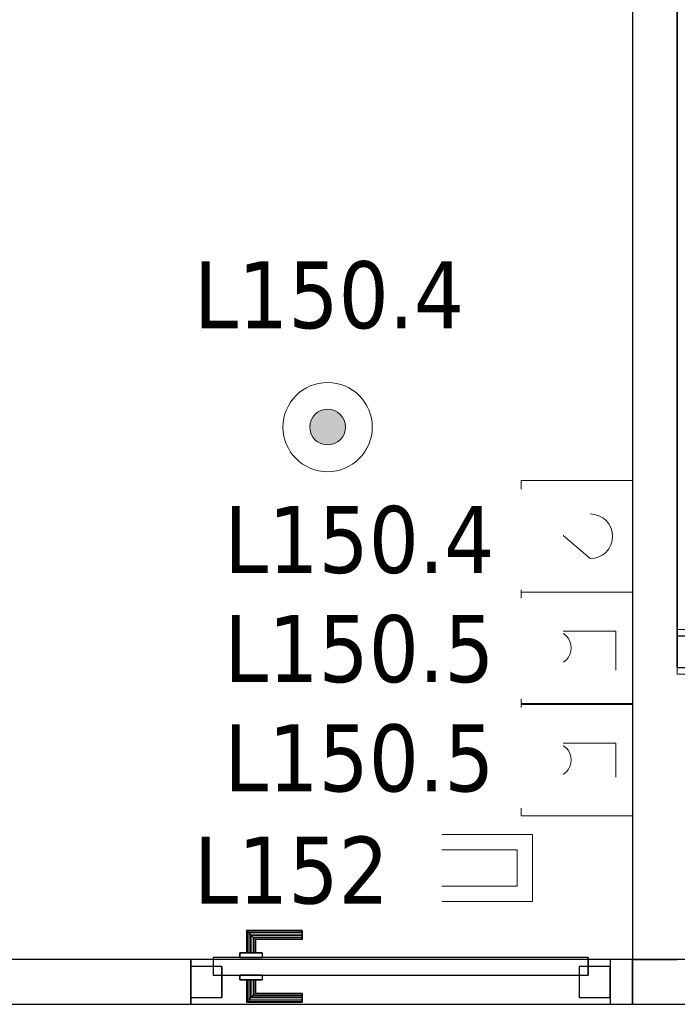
# Model space of a CAD drawing. Header units: metres. Extents: x 391.1 to 427.5, y 12.7 to 28.4.
# Tile 16 of 151: x 403 to 404.4, y 23.4 to 25.6. Entities that reach past the tile are written whole.
import ezdxf

# ---------------------------------------------------------------- set-up
doc = ezdxf.new("R2010")
doc.units = ezdxf.units.M
doc.layers.add('01_CARPINTERIA', color=5, linetype='Continuous', lineweight=25, true_color=0x0000ff)
doc.layers.add('01_SUELOS', color=7, linetype='Continuous', lineweight=25, true_color=0x007f00)
for name, color, linetype, lineweight in [('A-DETL-GENF-OTLN', 7, 'Continuous', 18), ('A-GENM-____-OTLN', 7, 'Continuous', 18), ('A-WALL-____-MCUT', 7, 'Continuous', 25), ('A-WALL-____-OTLN', 7, 'Continuous', 25), ('E-ELEC-FIXT-IDEN', 7, 'Continuous', 30), ('E-LITE-____-IDEN', 7, 'Continuous', 30), ('E-LITE-EQPM-IDEN', 7, 'Continuous', 30)]:
    doc.layers.add(name, color=color, linetype=linetype, lineweight=lineweight)
doc.styles.add('Tahoma_4', font='tahoma.ttf', dxfattribs={"height": 0.15})

# ---------------------------------------------------------------- blocks, each defined once
blk = doc.blocks.new('Family - Envans P1-154592-04_ENLLUMENAT_P1')
at = {"layer": 'A-WALL-____-MCUT', "color": 253, "true_color": 0xaaaaaa}
for p, q in [((1.8404, 0.1), (0, 0.1)), ((0, 0.1), (0, 0)), ((1.8404, 0), (1.8404, 0.1)), ((0, 0), (1.8404, 0))]:
    blk.add_line(p, q, dxfattribs=at)
at = {"layer": 'A-WALL-____-OTLN', "color": 253, "true_color": 0xaaaaaa}
for p, q in [((1.8404, 0.1), (0, 0.1)), ((0, 0.1), (0, 0)), ((1.8404, 0), (1.8404, 0.1)), ((0, 0), (1.8404, 0))]:
    blk.add_line(p, q, dxfattribs=at)
at = {"layer": 'A-WALL-____-OTLN', "color": 253, "lineweight": 18, "true_color": 0xaaaaaa}
blk.add_line((0, 0), (1.8404, 0), dxfattribs=at)
blk = doc.blocks.new('Family - Envans P1-154705-04_ENLLUMENAT_P1')
at = {"layer": 'A-WALL-____-MCUT', "color": 253, "true_color": 0xaaaaaa}
for p, q in [((4.5588, 0.1), (0, 0.1)), ((0, 0.1), (0, 0))]:
    blk.add_line(p, q, dxfattribs=at)
at = {"layer": 'A-WALL-____-OTLN', "color": 253, "true_color": 0xaaaaaa}
for p, q in [((4.5588, 0.1), (0, 0.1)), ((0, 0.1), (0, 0))]:
    blk.add_line(p, q, dxfattribs=at)
blk = doc.blocks.new('Family - LONDR55-XX_ZZ-ARQ-CAA-M3D-Londres55-154713-04_ENLLUMENAT_P1')
at = {"layer": '01_CARPINTERIA', "color": 161, "true_color": 0xaaaaff}
for p, q in [((0.1263, 0.1487), (0.125, 0.15)), ((0.125, 0.15), (0.125, 0.1)), ((0.125, 0.15), (0.1263, 0.1487)), ((0.25, 0.15), (0.125, 0.15)), ((0.13, 0.145), (0.1263, 0.1487)), ((0.1263, 0.1487), (0.1263, 0.1)), ((0.1263, 0.1487), (0.1263, 0.1)), ((0.1263, 0.1487), (0.13, 0.145)), ((0.25, 0.1487), (0.1263, 0.1487)), ((0.25, 0.1487), (0.1263, 0.1487)), ((0.135, 0.14), (0.13, 0.145)), ((0.13, 0.145), (0.13, 0.1)), ((0.13, 0.145), (0.13, 0.1)), ((0.13, 0.145), (0.135, 0.14)), ((0.25, 0.145), (0.13, 0.145)), ((0.25, 0.145), (0.13, 0.145)), ((0.135, 0.1), (0.135, 0.14)), ((0.135, 0.14), (0.135, 0.1)), ((0.135, 0.14), (0.14, 0.135)), ((0.14, 0.135), (0.135, 0.14)), ((0.135, 0.14), (0.25, 0.14)), ((0.25, 0.14), (0.135, 0.14)), ((0.14, 0.135), (0.14, 0.1)), ((0.14, 0.135), (0.1437, 0.1313)), ((0.1437, 0.1313), (0.14, 0.135)), ((0.14, 0.135), (0.14, 0.1)), ((0.25, 0.135), (0.14, 0.135)), ((0.25, 0.135), (0.14, 0.135)), ((0.25, 0.1487), (0.25, 0.15)), ((0.25, 0.15), (0.25, 0.1487)), ((0.25, 0.145), (0.25, 0.1487)), ((0.25, 0.1487), (0.25, 0.145)), ((0.25, 0.145), (0.25, 0.14)), ((0.25, 0.14), (0.25, 0.145)), ((0.25, 0.14), (0.25, 0.135)), ((0.25, 0.135), (0.25, 0.14)), ((0.25, 0.135), (0.25, 0.1313)), ((0.25, 0.1313), (0.25, 0.135)), ((0.1437, 0.1313), (0.1437, 0.1)), ((0.1437, 0.1313), (0.145, 0.13)), ((0.145, 0.13), (0.1437, 0.1313)), ((0.1437, 0.1313), (0.1437, 0.1)), ((0.25, 0.1313), (0.1437, 0.1313)), ((0.25, 0.1313), (0.1437, 0.1313)), ((0.145, 0.13), (0.145, 0.1)), ((0.25, 0.13), (0.145, 0.13)), ((0.25, 0.1313), (0.25, 0.13)), ((0.25, 0.13), (0.25, 0.1313)), ((0.89, 0.09), (0.05, 0.09)), ((0.05, 0.09), (0.05, 0.05)), ((0.89, 0.09), (0.05, 0.09)), ((0.05, 0.09), (0.05, 0.05)), ((0.16, 0.1), (0.11, 0.1)), ((0.11, 0.1), (0.16, 0.1)), ((0.11, 0.1), (0.11, 0.09)), ((0.11, 0.09), (0.11, 0.1)), ((0.16, 0.09), (0.11, 0.09)), ((0.11, 0.09), (0.16, 0.09)), ((0.1263, 0.1), (0.125, 0.1)), ((0.125, 0.1), (0.1263, 0.1)), ((0.13, 0.1), (0.1263, 0.1)), ((0.1263, 0.1), (0.13, 0.1)), ((0.135, 0.1), (0.13, 0.1)), ((0.13, 0.1), (0.135, 0.1)), ((0.14, 0.1), (0.135, 0.1)), ((0.135, 0.1), (0.14, 0.1)), ((0.14, 0.1), (0.1437, 0.1)), ((0.1437, 0.1), (0.14, 0.1)), ((0.1437, 0.1), (0.145, 0.1)), ((0.145, 0.1), (0.1437, 0.1)), ((0.16, 0.1), (0.16, 0.09)), ((0.16, 0.1), (0.16, 0.09)), ((0.89, 0.05), (0.89, 0.09)), ((0.89, 0.09), (0.89, 0.05)), ((0.07, 0.07), (0, 0.07)), ((0, 0.07), (0, 0)), ((0.07, 0.07), (0, 0.07)), ((0, 0.07), (0, 0)), ((0.07, 0), (0.07, 0.07)), ((0.07, 0.07), (0.07, 0)), ((0.94, 0.07), (0.87, 0.07)), ((0.87, 0.07), (0.87, 0)), ((0.94, 0.07), (0.87, 0.07)), ((0.87, 0.07), (0.87, 0)), ((0.94, 0), (0.94, 0.07)), ((0.94, 0.07), (0.94, 0)), ((0.05, 0.05), (0.89, 0.05)), ((0.05, 0.05), (0.89, 0.05)), ((0.11, 0.05), (0.16, 0.05)), ((0.16, 0.05), (0.11, 0.05)), ((0.11, 0.05), (0.11, 0.04)), ((0.11, 0.04), (0.11, 0.05)), ((0.16, 0.05), (0.16, 0.04)), ((0.16, 0.05), (0.16, 0.04)), ((0.11, 0.04), (0.16, 0.04)), ((0.16, 0.04), (0.11, 0.04)), ((0.1263, 0.04), (0.125, 0.04)), ((0.125, 0.04), (0.1263, 0.04)), ((0.125, 0.04), (0.125, -0.01)), ((0.13, 0.04), (0.1263, 0.04)), ((0.1263, 0.04), (0.13, 0.04)), ((0.1263, 0.04), (0.1263, -0.0087)), ((0.1263, 0.04), (0.1263, -0.0087)), ((0.13, 0.04), (0.135, 0.04)), ((0.135, 0.04), (0.13, 0.04)), ((0.13, 0.04), (0.13, -0.005)), ((0.13, 0.04), (0.13, -0.005)), ((0.135, 0.04), (0.14, 0.04)), ((0.14, 0.04), (0.135, 0.04)), ((0.135, 0), (0.135, 0.04)), ((0.135, 0.04), (0.135, 0)), ((0.14, 0.04), (0.1437, 0.04)), ((0.1437, 0.04), (0.14, 0.04)), ((0.14, 0.04), (0.14, 0.005)), ((0.14, 0.04), (0.14, 0.005)), ((0.1437, 0.04), (0.145, 0.04)), ((0.145, 0.04), (0.1437, 0.04)), ((0.1437, 0.04), (0.1437, 0.0087)), ((0.1437, 0.04), (0.1437, 0.0087)), ((0.145, 0.04), (0.145, 0.01)), ((0, 0), (0.07, 0)), ((0, 0), (0.07, 0)), ((0.14, 0.005), (0.135, 0)), ((0.135, 0), (0.14, 0.005)), ((0.25, 0), (0.135, 0)), ((0.135, 0), (0.25, 0)), ((0.1437, 0.0087), (0.14, 0.005)), ((0.14, 0.005), (0.1437, 0.0087)), ((0.14, 0.005), (0.25, 0.005)), ((0.14, 0.005), (0.25, 0.005)), ((0.145, 0.01), (0.1437, 0.0087)), ((0.1437, 0.0087), (0.145, 0.01)), ((0.1437, 0.0087), (0.25, 0.0087)), ((0.1437, 0.0087), (0.25, 0.0087)), ((0.145, 0.01), (0.25, 0.01)), ((0.25, 0.0087), (0.25, 0.01)), ((0.25, 0.01), (0.25, 0.0087)), ((0.25, 0.005), (0.25, 0.0087)), ((0.25, 0.0087), (0.25, 0.005)), ((0.25, 0.005), (0.25, 0)), ((0.25, 0), (0.25, 0.005)), ((0.25, 0), (0.25, -0.005)), ((0.25, -0.005), (0.25, 0)), ((0.87, 0), (0.94, 0)), ((0.87, 0), (0.94, 0)), ((0.125, -0.01), (0.1263, -0.0087)), ((0.1263, -0.0087), (0.125, -0.01)), ((0.125, -0.01), (0.25, -0.01)), ((0.1263, -0.0087), (0.13, -0.005)), ((0.13, -0.005), (0.1263, -0.0087)), ((0.1263, -0.0087), (0.25, -0.0087)), ((0.1263, -0.0087), (0.25, -0.0087)), ((0.13, -0.005), (0.135, 0)), ((0.135, 0), (0.13, -0.005)), ((0.13, -0.005), (0.25, -0.005)), ((0.13, -0.005), (0.25, -0.005)), ((0.25, -0.005), (0.25, -0.0087)), ((0.25, -0.0087), (0.25, -0.005)), ((0.25, -0.0087), (0.25, -0.01)), ((0.25, -0.01), (0.25, -0.0087))]:
    blk.add_line(p, q, dxfattribs=at)
blk = doc.blocks.new('Family - Porta P1-154714-04_ENLLUMENAT_P1')
blk.add_blockref('Family - LONDR55-XX_ZZ-ARQ-CAA-M3D-Londres55-154713-04_ENLLUMENAT_P1', (0, 0))
blk = doc.blocks.new('Family - LONDR55-XX_ZZ-ARQ-CAA-M3D-Londres55-154838-04_ENLLUMENAT_P1')
at = {"layer": '01_CARPINTERIA', "color": 161, "true_color": 0xaaaaff}
for p, q in [((0.4345, 0.1487), (0.4345, 0.15)), ((0.4345, 0.15), (0.4345, 0.1487)), ((0.5595, 0.15), (0.4345, 0.15)), ((0.4345, 0.145), (0.4345, 0.1487)), ((0.4345, 0.1487), (0.4345, 0.145)), ((0.5582, 0.1487), (0.4345, 0.1487)), ((0.5582, 0.1487), (0.4345, 0.1487)), ((0.4345, 0.14), (0.4345, 0.145)), ((0.4345, 0.145), (0.4345, 0.14)), ((0.5545, 0.145), (0.4345, 0.145)), ((0.5545, 0.145), (0.4345, 0.145)), ((0.4345, 0.135), (0.4345, 0.14)), ((0.4345, 0.14), (0.4345, 0.135)), ((0.4345, 0.14), (0.5495, 0.14)), ((0.5495, 0.14), (0.4345, 0.14)), ((0.4345, 0.135), (0.4345, 0.1313)), ((0.4345, 0.1313), (0.4345, 0.135)), ((0.5445, 0.135), (0.4345, 0.135)), ((0.5445, 0.135), (0.4345, 0.135)), ((0.5408, 0.1313), (0.5445, 0.135)), ((0.5445, 0.135), (0.5408, 0.1313)), ((0.5445, 0.135), (0.5495, 0.14)), ((0.5495, 0.14), (0.5445, 0.135)), ((0.5445, 0.1), (0.5445, 0.135)), ((0.5445, 0.1), (0.5445, 0.135)), ((0.5545, 0.145), (0.5495, 0.14)), ((0.5495, 0.14), (0.5545, 0.145)), ((0.5495, 0.14), (0.5495, 0.1)), ((0.5495, 0.1), (0.5495, 0.14)), ((0.5582, 0.1487), (0.5545, 0.145)), ((0.5545, 0.145), (0.5582, 0.1487)), ((0.5545, 0.1), (0.5545, 0.145)), ((0.5545, 0.1), (0.5545, 0.145)), ((0.5595, 0.15), (0.5582, 0.1487)), ((0.5582, 0.1487), (0.5595, 0.15)), ((0.5582, 0.1), (0.5582, 0.1487)), ((0.5582, 0.1), (0.5582, 0.1487)), ((0.5595, 0.1), (0.5595, 0.15)), ((0.6718, 0.1487), (0.6705, 0.15)), ((0.6705, 0.15), (0.6705, 0.1)), ((0.6705, 0.15), (0.6718, 0.1487)), ((0.7955, 0.15), (0.6705, 0.15)), ((0.6755, 0.145), (0.6718, 0.1487)), ((0.6718, 0.1487), (0.6718, 0.1)), ((0.6718, 0.1487), (0.6718, 0.1)), ((0.6718, 0.1487), (0.6755, 0.145)), ((0.7955, 0.1487), (0.6718, 0.1487)), ((0.7955, 0.1487), (0.6718, 0.1487)), ((0.6805, 0.14), (0.6755, 0.145)), ((0.6755, 0.145), (0.6755, 0.1)), ((0.6755, 0.145), (0.6755, 0.1)), ((0.6755, 0.145), (0.6805, 0.14)), ((0.7955, 0.145), (0.6755, 0.145)), ((0.7955, 0.145), (0.6755, 0.145)), ((0.6805, 0.1), (0.6805, 0.14)), ((0.6805, 0.14), (0.6805, 0.1)), ((0.6805, 0.14), (0.6855, 0.135)), ((0.6855, 0.135), (0.6805, 0.14)), ((0.6805, 0.14), (0.7955, 0.14)), ((0.7955, 0.14), (0.6805, 0.14)), ((0.6855, 0.135), (0.6855, 0.1)), ((0.6855, 0.135), (0.6892, 0.1313)), ((0.6892, 0.1313), (0.6855, 0.135)), ((0.6855, 0.135), (0.6855, 0.1)), ((0.7955, 0.135), (0.6855, 0.135)), ((0.7955, 0.135), (0.6855, 0.135)), ((0.7955, 0.1487), (0.7955, 0.15)), ((0.7955, 0.15), (0.7955, 0.1487)), ((0.7955, 0.145), (0.7955, 0.1487)), ((0.7955, 0.1487), (0.7955, 0.145)), ((0.7955, 0.145), (0.7955, 0.14)), ((0.7955, 0.14), (0.7955, 0.145)), ((0.7955, 0.14), (0.7955, 0.135)), ((0.7955, 0.135), (0.7955, 0.14)), ((0.7955, 0.135), (0.7955, 0.1313)), ((0.7955, 0.1313), (0.7955, 0.135)), ((0.4345, 0.1313), (0.4345, 0.13)), ((0.4345, 0.13), (0.4345, 0.1313)), ((0.5408, 0.1313), (0.4345, 0.1313)), ((0.5408, 0.1313), (0.4345, 0.1313)), ((0.5395, 0.13), (0.4345, 0.13)), ((0.5395, 0.13), (0.5408, 0.1313)), ((0.5408, 0.1313), (0.5395, 0.13)), ((0.5395, 0.1), (0.5395, 0.13)), ((0.5408, 0.1), (0.5408, 0.1313)), ((0.5408, 0.1), (0.5408, 0.1313)), ((0.6892, 0.1313), (0.6892, 0.1)), ((0.6892, 0.1313), (0.6905, 0.13)), ((0.6905, 0.13), (0.6892, 0.1313)), ((0.6892, 0.1313), (0.6892, 0.1)), ((0.7955, 0.1313), (0.6892, 0.1313)), ((0.7955, 0.1313), (0.6892, 0.1313)), ((0.6905, 0.13), (0.6905, 0.1)), ((0.7955, 0.13), (0.6905, 0.13)), ((0.7955, 0.1313), (0.7955, 0.13)), ((0.7955, 0.13), (0.7955, 0.1313)), ((0.6145, 0.09), (0.05, 0.09)), ((0.05, 0.09), (0.05, 0.05)), ((0.6145, 0.09), (0.05, 0.09)), ((0.05, 0.09), (0.05, 0.05)), ((0.5745, 0.1), (0.5245, 0.1)), ((0.5245, 0.1), (0.5745, 0.1)), ((0.5245, 0.1), (0.5245, 0.09)), ((0.5245, 0.09), (0.5245, 0.1)), ((0.5745, 0.09), (0.5245, 0.09)), ((0.5245, 0.09), (0.5745, 0.09)), ((0.5408, 0.1), (0.5395, 0.1)), ((0.5395, 0.1), (0.5408, 0.1)), ((0.5445, 0.1), (0.5408, 0.1)), ((0.5408, 0.1), (0.5445, 0.1)), ((0.5495, 0.1), (0.5445, 0.1)), ((0.5445, 0.1), (0.5495, 0.1)), ((0.5545, 0.1), (0.5495, 0.1)), ((0.5495, 0.1), (0.5545, 0.1)), ((0.5545, 0.1), (0.5582, 0.1)), ((0.5582, 0.1), (0.5545, 0.1)), ((0.5582, 0.1), (0.5595, 0.1)), ((0.5595, 0.1), (0.5582, 0.1)), ((0.5745, 0.1), (0.5745, 0.09)), ((0.5745, 0.1), (0.5745, 0.09)), ((0.6145, 0.05), (0.6145, 0.09)), ((0.6145, 0.09), (0.6145, 0.05)), ((1.18, 0.09), (0.6155, 0.09)), ((0.6155, 0.09), (0.6155, 0.05)), ((1.18, 0.09), (0.6155, 0.09)), ((0.6155, 0.09), (0.6155, 0.05)), ((0.7055, 0.1), (0.6555, 0.1)), ((0.6555, 0.1), (0.7055, 0.1)), ((0.6555, 0.1), (0.6555, 0.09)), ((0.6555, 0.09), (0.6555, 0.1)), ((0.7055, 0.09), (0.6555, 0.09)), ((0.6555, 0.09), (0.7055, 0.09)), ((0.6718, 0.1), (0.6705, 0.1)), ((0.6705, 0.1), (0.6718, 0.1)), ((0.6755, 0.1), (0.6718, 0.1)), ((0.6718, 0.1), (0.6755, 0.1)), ((0.6805, 0.1), (0.6755, 0.1)), ((0.6755, 0.1), (0.6805, 0.1)), ((0.6855, 0.1), (0.6805, 0.1)), ((0.6805, 0.1), (0.6855, 0.1)), ((0.6855, 0.1), (0.6892, 0.1)), ((0.6892, 0.1), (0.6855, 0.1)), ((0.6892, 0.1), (0.6905, 0.1)), ((0.6905, 0.1), (0.6892, 0.1)), ((0.7055, 0.1), (0.7055, 0.09)), ((0.7055, 0.1), (0.7055, 0.09)), ((1.18, 0.05), (1.18, 0.09)), ((1.18, 0.09), (1.18, 0.05)), ((0.07, 0.07), (0, 0.07)), ((0, 0.07), (0, 0)), ((0.07, 0.07), (0, 0.07)), ((0, 0.07), (0, 0)), ((0.07, 0), (0.07, 0.07)), ((0.07, 0.07), (0.07, 0)), ((1.23, 0.07), (1.16, 0.07)), ((1.16, 0.07), (1.16, 0)), ((1.23, 0.07), (1.16, 0.07)), ((1.16, 0.07), (1.16, 0)), ((1.23, 0), (1.23, 0.07)), ((1.23, 0.07), (1.23, 0)), ((0.05, 0.05), (0.6145, 0.05)), ((0.05, 0.05), (0.6145, 0.05)), ((0.5245, 0.05), (0.5745, 0.05)), ((0.5745, 0.05), (0.5245, 0.05)), ((0.5245, 0.05), (0.5245, 0.04)), ((0.5245, 0.04), (0.5245, 0.05)), ((0.5745, 0.05), (0.5745, 0.04)), ((0.5745, 0.05), (0.5745, 0.04)), ((0.6445, 0.05), (0.5845, 0.05)), ((0.5845, 0.05), (0.5845, 0.02)), ((0.6445, 0.05), (0.5845, 0.05)), ((0.5845, 0.05), (0.5845, 0.02)), ((0.6155, 0.05), (1.18, 0.05)), ((0.6155, 0.05), (1.18, 0.05)), ((0.6445, 0.02), (0.6445, 0.05)), ((0.6445, 0.05), (0.6445, 0.02)), ((0.6555, 0.05), (0.7055, 0.05)), ((0.7055, 0.05), (0.6555, 0.05)), ((0.6555, 0.05), (0.6555, 0.04)), ((0.6555, 0.04), (0.6555, 0.05)), ((0.7055, 0.05), (0.7055, 0.04)), ((0.7055, 0.05), (0.7055, 0.04)), ((0.5245, 0.04), (0.5745, 0.04)), ((0.5745, 0.04), (0.5245, 0.04)), ((0.5408, 0.04), (0.5395, 0.04)), ((0.5395, 0.04), (0.5408, 0.04)), ((0.5395, 0.01), (0.5395, 0.04)), ((0.5445, 0.04), (0.5408, 0.04)), ((0.5408, 0.04), (0.5445, 0.04)), ((0.5408, 0.0087), (0.5408, 0.04)), ((0.5408, 0.0087), (0.5408, 0.04)), ((0.5445, 0.04), (0.5495, 0.04)), ((0.5495, 0.04), (0.5445, 0.04)), ((0.5445, 0.005), (0.5445, 0.04)), ((0.5445, 0.005), (0.5445, 0.04)), ((0.5495, 0.04), (0.5545, 0.04)), ((0.5545, 0.04), (0.5495, 0.04)), ((0.5495, 0.04), (0.5495, 0)), ((0.5495, 0), (0.5495, 0.04)), ((0.5545, 0.04), (0.5582, 0.04)), ((0.5582, 0.04), (0.5545, 0.04)), ((0.5545, -0.005), (0.5545, 0.04)), ((0.5545, -0.005), (0.5545, 0.04)), ((0.5582, 0.04), (0.5595, 0.04)), ((0.5595, 0.04), (0.5582, 0.04)), ((0.5582, -0.0087), (0.5582, 0.04)), ((0.5582, -0.0087), (0.5582, 0.04)), ((0.5595, -0.01), (0.5595, 0.04)), ((0.6555, 0.04), (0.7055, 0.04)), ((0.7055, 0.04), (0.6555, 0.04)), ((0.6718, 0.04), (0.6705, 0.04)), ((0.6705, 0.04), (0.6718, 0.04)), ((0.6705, 0.04), (0.6705, -0.01)), ((0.6755, 0.04), (0.6718, 0.04)), ((0.6718, 0.04), (0.6755, 0.04)), ((0.6718, 0.04), (0.6718, -0.0087)), ((0.6718, 0.04), (0.6718, -0.0087)), ((0.6755, 0.04), (0.6805, 0.04)), ((0.6805, 0.04), (0.6755, 0.04)), ((0.6755, 0.04), (0.6755, -0.005)), ((0.6755, 0.04), (0.6755, -0.005)), ((0.6805, 0.04), (0.6855, 0.04)), ((0.6855, 0.04), (0.6805, 0.04)), ((0.6805, 0), (0.6805, 0.04)), ((0.6805, 0.04), (0.6805, 0)), ((0.6855, 0.04), (0.6892, 0.04)), ((0.6892, 0.04), (0.6855, 0.04)), ((0.6855, 0.04), (0.6855, 0.005)), ((0.6855, 0.04), (0.6855, 0.005)), ((0.6892, 0.04), (0.6905, 0.04)), ((0.6905, 0.04), (0.6892, 0.04)), ((0.6892, 0.04), (0.6892, 0.0087)), ((0.6892, 0.04), (0.6892, 0.0087)), ((0.6905, 0.04), (0.6905, 0.01)), ((0, 0), (0.07, 0)), ((0, 0), (0.07, 0)), ((0.4345, 0.0087), (0.4345, 0.01)), ((0.4345, 0.01), (0.4345, 0.0087)), ((0.4345, 0.01), (0.5395, 0.01)), ((0.4345, 0.005), (0.4345, 0.0087)), ((0.4345, 0.0087), (0.4345, 0.005)), ((0.4345, 0.0087), (0.5408, 0.0087)), ((0.4345, 0.0087), (0.5408, 0.0087)), ((0.4345, 0), (0.4345, 0.005)), ((0.4345, 0.005), (0.4345, 0)), ((0.4345, 0.005), (0.5445, 0.005)), ((0.4345, 0.005), (0.5445, 0.005)), ((0.4345, -0.005), (0.4345, 0)), ((0.4345, 0), (0.4345, -0.005)), ((0.5495, 0), (0.4345, 0)), ((0.4345, 0), (0.5495, 0)), ((0.5408, 0.0087), (0.5395, 0.01)), ((0.5395, 0.01), (0.5408, 0.0087)), ((0.5445, 0.005), (0.5408, 0.0087)), ((0.5408, 0.0087), (0.5445, 0.005)), ((0.5495, 0), (0.5445, 0.005)), ((0.5445, 0.005), (0.5495, 0)), ((0.5495, 0), (0.5545, -0.005)), ((0.5545, -0.005), (0.5495, 0)), ((0.5845, 0.02), (0.6445, 0.02)), ((0.5845, 0.02), (0.6445, 0.02)), ((0.6755, -0.005), (0.6805, 0)), ((0.6855, 0.005), (0.6805, 0)), ((0.6805, 0), (0.6855, 0.005)), ((0.7955, 0), (0.6805, 0)), ((0.6805, 0), (0.7955, 0)), ((0.6892, 0.0087), (0.6855, 0.005)), ((0.6855, 0.005), (0.6892, 0.0087)), ((0.6855, 0.005), (0.7955, 0.005)), ((0.6855, 0.005), (0.7955, 0.005)), ((0.6905, 0.01), (0.6892, 0.0087)), ((0.6892, 0.0087), (0.6905, 0.01)), ((0.6892, 0.0087), (0.7955, 0.0087)), ((0.6892, 0.0087), (0.7955, 0.0087)), ((0.6905, 0.01), (0.7955, 0.01)), ((0.7955, 0.0087), (0.7955, 0.01)), ((0.7955, 0.01), (0.7955, 0.0087)), ((0.7955, 0.005), (0.7955, 0.0087)), ((0.7955, 0.0087), (0.7955, 0.005)), ((0.7955, 0.005), (0.7955, 0)), ((0.7955, 0), (0.7955, 0.005)), ((0.7955, 0), (0.7955, -0.005)), ((0.7955, -0.005), (0.7955, 0)), ((1.16, 0), (1.23, 0)), ((1.16, 0), (1.23, 0)), ((0.4345, -0.005), (0.4345, -0.0087)), ((0.4345, -0.0087), (0.4345, -0.005)), ((0.4345, -0.005), (0.5545, -0.005)), ((0.4345, -0.005), (0.5545, -0.005)), ((0.4345, -0.0087), (0.4345, -0.01)), ((0.4345, -0.01), (0.4345, -0.0087)), ((0.4345, -0.0087), (0.5582, -0.0087)), ((0.4345, -0.0087), (0.5582, -0.0087)), ((0.4345, -0.01), (0.5595, -0.01)), ((0.5545, -0.005), (0.5582, -0.0087)), ((0.5582, -0.0087), (0.5545, -0.005)), ((0.5582, -0.0087), (0.5595, -0.01)), ((0.5595, -0.01), (0.5582, -0.0087)), ((0.6705, -0.01), (0.6718, -0.0087)), ((0.6718, -0.0087), (0.6705, -0.01)), ((0.6705, -0.01), (0.7955, -0.01)), ((0.6718, -0.0087), (0.6755, -0.005)), ((0.6755, -0.005), (0.6718, -0.0087)), ((0.6718, -0.0087), (0.7955, -0.0087)), ((0.6718, -0.0087), (0.7955, -0.0087)), ((0.6805, 0), (0.6755, -0.005)), ((0.6755, -0.005), (0.7955, -0.005)), ((0.6755, -0.005), (0.7955, -0.005)), ((0.7955, -0.005), (0.7955, -0.0087)), ((0.7955, -0.0087), (0.7955, -0.005)), ((0.7955, -0.0087), (0.7955, -0.01)), ((0.7955, -0.01), (0.7955, -0.0087))]:
    blk.add_line(p, q, dxfattribs=at)
blk = doc.blocks.new('Family - Porta P1-154839-04_ENLLUMENAT_P1')
blk.add_blockref('Family - LONDR55-XX_ZZ-ARQ-CAA-M3D-Londres55-154838-04_ENLLUMENAT_P1', (0, 0))
blk = doc.blocks.new('Family - LONDR55-XX_ZZ-ARQ-CAA-M3D-Londres55-155045-04_ENLLUMENAT_P1')
at = {"layer": '01_SUELOS', "color": 9, "true_color": 0xaad4aa}
for p, q in [((6.1394, 11.0538), (6.1394, 14.9576)), ((6.1394, 14.9576), (6.1394, 11.0538))]:
    blk.add_line(p, q, dxfattribs=at)
blk = doc.blocks.new('Family - Mampara P1-155080-04_ENLLUMENAT_P1')
at = {"layer": 'A-WALL-____-MCUT', "color": 253, "true_color": 0xaaaaaa}
for p, q in [((3.0089, 0.1), (0, 0.1)), ((3.0089, 0), (3.0089, 0.1)), ((3.9489, 0.1), (3.9489, 0)), ((3.9989, 0.1), (3.9489, 0.1)), ((3.9989, 0), (3.9989, 0.1)), ((0, 0), (3.0089, 0)), ((3.9489, 0), (3.9989, 0))]:
    blk.add_line(p, q, dxfattribs=at)
at = {"layer": 'A-WALL-____-OTLN', "color": 253, "true_color": 0xaaaaaa}
for p, q in [((3.9989, 0.1), (0, 0.1)), ((3.9489, 0.1), (3.0089, 0.1)), ((3.0089, 0.1), (3.0089, 0)), ((3.9489, 0.1), (3.9489, 0)), ((3.9989, 0), (3.9989, 0.1)), ((0, 0), (3.9989, 0)), ((3.0089, 0), (3.9489, 0))]:
    blk.add_line(p, q, dxfattribs=at)
at = {"layer": 'A-WALL-____-OTLN', "color": 253, "lineweight": 18, "true_color": 0xaaaaaa}
blk.add_line((0, 0), (3.9989, 0), dxfattribs=at)
blk = doc.blocks.new('Family - Vano de puerta P1-155082-04_ENLLUMENAT_P1')
at = {"layer": 'A-GENM-____-OTLN', "color": 253, "true_color": 0xaaaaaa}
for p, q in [((404.2866, 23.5195), (403.3466, 23.5195)), ((403.3466, 23.5195), (403.3466, 23.4195)), ((403.3466, 23.5195), (404.2866, 23.5195)), ((403.3466, 23.4195), (403.3466, 23.5195)), ((404.2866, 23.4195), (404.2866, 23.5195)), ((404.2866, 23.4195), (404.2866, 23.5195)), ((403.3466, 23.4195), (404.2866, 23.4195)), ((404.2866, 23.4195), (403.3466, 23.4195))]:
    blk.add_line(p, q, dxfattribs=at)
blk = doc.blocks.new('Family - Vano de puerta P1-155195-04_ENLLUMENAT_P1')
at = {"layer": 'A-GENM-____-OTLN', "color": 253, "true_color": 0xaaaaaa}
for p, q in [((404.4366, 24.2595), (404.4366, 24.1595)), ((405.6666, 24.2595), (404.4366, 24.2595)), ((404.4366, 24.2595), (404.4366, 24.1595)), ((404.4366, 24.2595), (405.6666, 24.2595)), ((405.6666, 24.1595), (405.6666, 24.2595)), ((405.6666, 24.2595), (405.6666, 24.1595)), ((404.4366, 24.1595), (405.6666, 24.1595)), ((405.6666, 24.1595), (404.4366, 24.1595))]:
    blk.add_line(p, q, dxfattribs=at)
blk = doc.blocks.new('LONDR55-XX_ZZ-ARQ-CAA-M3D-Londres55_ifc-1-04_ENLLUMENAT_P1')
at = {"layer": '01_CARPINTERIA', "color": 253, "lineweight": 18, "true_color": 0xaaaaaa}
for name, p in [('Family - Porta P1-154839-04_ENLLUMENAT_P1', (404.4366, 24.1745)), ('Family - Porta P1-154714-04_ENLLUMENAT_P1', (403.3466, 23.4345))]:
    blk.add_blockref(name, p, dxfattribs=at)
at = {"layer": '01_SUELOS', "color": 253, "lineweight": 18, "true_color": 0xaaaaaa}
blk.add_blockref('Family - LONDR55-XX_ZZ-ARQ-CAA-M3D-Londres55-155045-04_ENLLUMENAT_P1', (398.2972, 13.1206), dxfattribs=at)
at = {"layer": 'A-GENM-____-OTLN', "color": 253, "lineweight": 18, "true_color": 0xaaaaaa}
for name in ['Family - Vano de puerta P1-155195-04_ENLLUMENAT_P1', 'Family - Vano de puerta P1-155082-04_ENLLUMENAT_P1']:
    blk.add_blockref(name, (0, 0), dxfattribs=at)
at = {"layer": 'A-WALL-____-OTLN', "color": 253, "lineweight": 18, "true_color": 0xaaaaaa, "rotation": 90}
blk.add_blockref('Family - Envans P1-154705-04_ENLLUMENAT_P1', (404.4366, 23.5195), dxfattribs=at)
at = {"layer": 'A-WALL-____-OTLN', "color": 253, "lineweight": 18, "true_color": 0xaaaaaa}
for name, p in [('Family - Mampara P1-155080-04_ENLLUMENAT_P1', (400.3377, 23.4195)), ('Family - Envans P1-154592-04_ENLLUMENAT_P1', (404.3366, 23.4195))]:
    blk.add_blockref(name, p, dxfattribs=at)
blk = doc.blocks.new('ZYR_06_02_02 Down Superficie - L 03 D-834890-04_ENLLUMENAT_P1')
at = {"layer": 'A-DETL-GENF-OTLN', "true_color": 0x00c400}
blk.add_hatch(color=92, dxfattribs=at).paths.add_polyline_path([(0, -0.04), (0.0104, -0.0386), (0.02, -0.0346), (0.0283, -0.0283), (0.0346, -0.02), (0.0386, -0.0104), (0.04, 0), (0.0386, 0.0104), (0.0346, 0.02), (0.0283, 0.0283), (0.02, 0.0346), (0.0104, 0.0386), (0, 0.04), (-0.0104, 0.0386), (-0.02, 0.0346), (-0.0283, 0.0283), (-0.0346, 0.02), (-0.0386, 0.0104), (-0.04, 0), (-0.0386, -0.0104), (-0.0346, -0.02), (-0.0283, -0.0283), (-0.02, -0.0346), (-0.0104, -0.0386)])
at = {"layer": 'A-DETL-GENF-OTLN', "color": 92, "true_color": 0x00c400}
for radius in [0.1, 0.04]:
    blk.add_circle((0, 0), radius, dxfattribs=at)
for start, end in [(360, 180), (180, 360)]:
    blk.add_arc((0, 0), 0.04, start, end, dxfattribs=at)
blk = doc.blocks.new('ZYR_06_03 Emer Sostre Rect - 01 Emergencia Superficie 01-829055-04_ENLLUMENAT_P1')
at = {"layer": 'A-DETL-GENF-OTLN', "color": 6, "true_color": 0xff00ff}
for p, q in [((-0.15, 0.075), (0.15, 0.075)), ((-0.15, -0.075), (-0.15, 0.075)), ((0.15, 0.075), (0.15, -0.075)), ((-0.1157, 0.0407), (0.1157, 0.0407)), ((-0.1157, -0.0407), (-0.1157, 0.0407)), ((0.1157, 0.0407), (0.1157, -0.0407)), ((0.1157, -0.0407), (-0.1157, -0.0407)), ((0.15, -0.075), (-0.15, -0.075))]:
    blk.add_line(p, q, dxfattribs=at)
blk = doc.blocks.new('ZYR_06_01 Mecanismes Doble - 01 Interruptor Doble-881253-04_ENLLUMENAT_P1')
at = {"layer": 'A-DETL-GENF-OTLN', "color": 92, "true_color": 0x00c400}
for p, q in [((0.116, 0), (0.616, 0)), ((0.116, -0.25), (0.116, 0)), ((0.366, 0), (0.366, -0.25)), ((0.616, 0), (0.616, -0.25)), ((0.541, -0.0375), (0.4535, -0.0375)), ((0.4535, -0.0375), (0.4535, -0.175)), ((0.291, -0.095), (0.191, -0.2125)), ((0.191, -0.2125), (0.291, -0.2125)), ((0.616, -0.25), (0.116, -0.25))]:
    blk.add_line(p, q, dxfattribs=at)
blk.add_circle((0.491, -0.175), 0.0375, dxfattribs=at)
blk.add_arc((0.241, -0.095), 0.05, 360, 180, dxfattribs=at)
blk = doc.blocks.new('ZYR_06_01 Mecanismes - 01 Interruptor-862460-04_ENLLUMENAT_P1')
at = {"layer": 'A-DETL-GENF-OTLN', "color": 92, "true_color": 0x00c400}
for p, q in [((0.5256, 0), (0.7756, 0)), ((0.5256, -0.25), (0.5256, 0)), ((0.7756, 0), (0.7756, -0.25)), ((0.6126, -0.038), (0.6886, -0.038)), ((0.6126, -0.175), (0.6126, -0.038)), ((0.7756, -0.25), (0.5256, -0.25))]:
    blk.add_line(p, q, dxfattribs=at)
blk.add_circle((0.6501, -0.175), 0.0375, dxfattribs=at)

msp = doc.modelspace()

# ---------------------------------------------------------------- block references
at = {"lineweight": 5}
msp.add_blockref('LONDR55-XX_ZZ-ARQ-CAA-M3D-Londres55_ifc-1-04_ENLLUMENAT_P1', (0, 0), dxfattribs=at)
at = {"layer": 'A-DETL-GENF-OTLN', "color": 92, "true_color": 0x00c400}
msp.add_blockref('ZYR_06_02_02 Down Superficie - L 03 D-834890-04_ENLLUMENAT_P1', (403.6533, 24.713), dxfattribs=at)
at = {"layer": 'A-DETL-GENF-OTLN', "color": 92, "true_color": 0x00c400, "rotation": 269.9999999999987}
for name, p in [('ZYR_06_01 Mecanismes Doble - 01 Interruptor Doble-881253-04_ENLLUMENAT_P1', (404.3366, 24.7092)), ('ZYR_06_01 Mecanismes - 01 Interruptor-862460-04_ENLLUMENAT_P1', (404.3366, 24.6172))]:
    msp.add_blockref(name, p, dxfattribs=at)
at = {"layer": 'A-DETL-GENF-OTLN', "color": 6, "true_color": 0xff00ff, "rotation": 180}
msp.add_blockref('ZYR_06_03 Emer Sostre Rect - 01 Emergencia Superficie 01-829055-04_ENLLUMENAT_P1', (403.9624, 23.7248), dxfattribs=at)

# ---------------------------------------------------------------- texts
at = {"layer": 'E-LITE-EQPM-IDEN', "insert": (403.3541, 25.0845), "char_height": 0.15, "width": 0.721519, "attachment_point": 1, "style": 'Tahoma_4'}
msp.add_mtext('L150.4', dxfattribs=at)

# ---------------------------------------------------------------- next in the draw order: texts
at = {"layer": 'E-ELEC-FIXT-IDEN', "char_height": 0.15, "width": 0.721519, "attachment_point": 1, "style": 'Tahoma_4', "bg_fill": 3, "box_fill_scale": 1.25, "bg_fill_color": 256, "bg_fill_true_color": 13158600, "bg_fill_transparency": 0}
for s, insert in [('L150.4', (403.4216, 24.5362)), ('L150.5', (403.4216, 24.2915)), ('L150.5', (403.4216, 24.0467))]:
    msp.add_mtext(s, dxfattribs=dict(at, insert=insert))
at = {"layer": 'E-LITE-____-IDEN', "insert": (403.3541, 23.7953), "char_height": 0.15, "width": 0.517088, "attachment_point": 1, "style": 'Tahoma_4', "bg_fill": 3, "box_fill_scale": 1.25, "bg_fill_color": 256, "bg_fill_true_color": 13158600, "bg_fill_transparency": 0}
msp.add_mtext('L152', dxfattribs=at)

doc.saveas('drawing.dxf')
